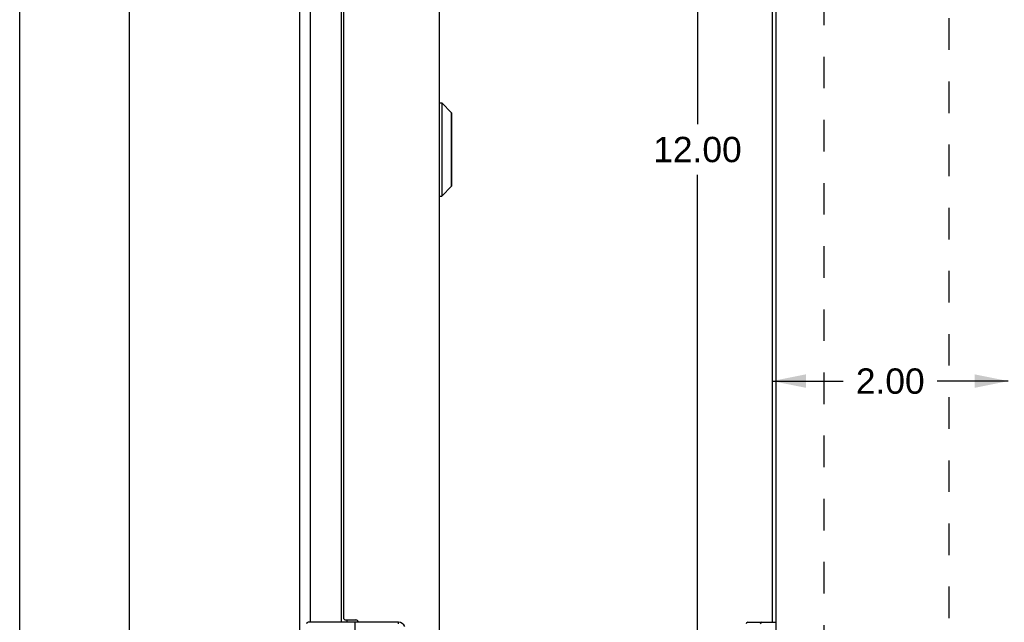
# Model space of a CAD drawing. Header units: inches. Extents: x 0 to 48.6, y 0 to 31.4.
# Tile 4 of 12: x 0 to 8.3, y 11.8 to 16.9. Entities that reach past the tile are written whole.
import ezdxf

# ---------------------------------------------------------------- set-up
doc = ezdxf.new("R2010")
doc.units = ezdxf.units.IN
doc.header["$LTSCALE"] = 2.671429
doc.header["$MEASUREMENT"] = 0
doc.linetypes.add('HIDDEN', pattern=[0.2, 0.1, -0.1])
doc.layers.get('0').update_dxf_attribs({"linetype": 'CONTINUOUS'})
doc.layers.add('DEFAULT_2', color=8, linetype='HIDDEN')
doc.layers.add('DIMENSIONS', color=7, linetype='CONTINUOUS')
doc.styles.get("Standard").update_dxf_attribs({"font": 'arial.ttf'})
doc.dimstyles.new('DIMSTYLE_1', dxfattribs={"dimtxt": 0.214286, "dimasz": 0.285714, "dimexe": 0.09, "dimexo": 0.07, "dimgap": 0.0375, "dimtad": 0, "dimtih": 1, "dimtoh": 1, "dimzin": 4, "dimdsep": 46, "dimtxsty": 'Standard', "dimblk": '_FILLED', "dimblk1": '_FILLED', "dimblk2": '_FILLED', "dimcen": 0.09, "dimazin": 1, "dimtfac": 1, "dimtofl": 0, "dimtmove": 0, "dimatfit": 3, "dimldrblk": '_FILLED', "dimfxl": 0, "dimtolj": 1, "dimtzin": 4, "dimarcsym": 0})

# ---------------------------------------------------------------- blocks, each defined once
blk = doc.blocks.new('_FILLED')
at = {"color": 0, "linetype": 'ByBlock'}
blk.add_solid([(0, 0), (-1, 0.2), (-1, -0.2)], dxfattribs=at)
blk = doc.blocks.new('*D6')
at = {"layer": 'DIMENSIONS', "color": 2, "linetype": 'Continuous'}
for p, q in [((6.2332, 21.7906), (5.4816, 21.7906)), ((5.7387, 21.7906), (5.7387, 16.0049)), ((5.7387, 9.7906), (5.7387, 15.5763)), ((6.2332, 9.7906), (5.4816, 9.7906))]:
    blk.add_line(p, q, dxfattribs=at)
at = {"layer": 'DIMENSIONS', "color": 2, "linetype": 'Continuous', "xscale": 0.2857142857, "yscale": 0.2857142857, "zscale": 0.2857142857}
for p, rotation in [((5.7387, 21.7906), 90), ((5.7387, 9.7906), 270)]:
    blk.add_blockref('_FILLED', p, dxfattribs=dict(at, rotation=rotation))
at = {"layer": 'DIMENSIONS', "color": 2, "linetype": 'Continuous', "insert": (5.7387, 15.8977), "char_height": 0.21429, "width": 0.748805, "attachment_point": 2, "line_spacing_factor": 0.9}
blk.add_mtext('12.00', dxfattribs=at)
blk = doc.blocks.new('*D17')
at = {"layer": 'DIMENSIONS', "color": 2, "linetype": 'Continuous'}
for p, q in [((6.3713, 13.8314), (6.9727, 13.8314)), ((8.3707, 13.8314), (7.7693, 13.8314))]:
    blk.add_line(p, q, dxfattribs=at)
at = {"layer": 'DIMENSIONS', "color": 2, "linetype": 'Continuous', "xscale": 0.2857142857, "yscale": 0.2857142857, "zscale": 0.2857142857, "rotation": 180}
blk.add_blockref('_FILLED', (6.3713, 13.8314), dxfattribs=at)
at = {"layer": 'DIMENSIONS', "color": 2, "linetype": 'Continuous', "xscale": 0.2857142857, "yscale": 0.2857142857, "zscale": 0.2857142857}
blk.add_blockref('_FILLED', (8.3707, 13.8314), dxfattribs=at)
at = {"layer": 'DIMENSIONS', "color": 2, "linetype": 'Continuous', "insert": (7.371, 13.9385), "char_height": 0.21429, "width": 0.582315, "attachment_point": 2, "line_spacing_factor": 0.9}
blk.add_mtext('2.00', dxfattribs=at)
blk = doc.blocks.new('*D18')
at = {"layer": 'DIMENSIONS', "color": 2, "linetype": 'Continuous'}
for p, q in [((11.6161, 11.7906), (11.6161, 11.0049)), ((11.6161, 9.7906), (11.6161, 10.5763))]:
    blk.add_line(p, q, dxfattribs=at)
at = {"layer": 'DIMENSIONS', "color": 2, "linetype": 'Continuous', "xscale": 0.2857142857, "yscale": 0.2857142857, "zscale": 0.2857142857}
for p, rotation in [((11.6161, 11.7906), 90), ((11.6161, 9.7906), 270)]:
    blk.add_blockref('_FILLED', p, dxfattribs=dict(at, rotation=rotation))
at = {"layer": 'DIMENSIONS', "color": 2, "linetype": 'Continuous', "insert": (11.6161, 10.8977), "char_height": 0.21429, "width": 0.582315, "attachment_point": 2, "line_spacing_factor": 0.9}
blk.add_mtext('2.00', dxfattribs=at)

msp = doc.modelspace()

# ---------------------------------------------------------------- linework, layer by layer
at = {"color": 7, "linetype": 'Continuous'}
for p, q in [((0, 0), (0, 31.4286)), ((3.5545, 16.1846), (3.5733, 16.1846)), ((3.5545, 15.3965), (3.5545, 16.1846)), ((3.5733, 16.1846), (3.5733, 15.3965)), ((3.5733, 16.1846), (3.6564, 16.1015)), ((3.6564, 15.4796), (3.6564, 16.1015)), ((3.6585, 15.4847), (3.6585, 16.0965)), ((3.5733, 15.3965), (3.6564, 15.4796)), ((3.5545, 15.3965), (3.5733, 15.3965)), ((3.2062, 11.7906), (2.4418, 11.7906)), ((2.6593, 11.7906), (2.6591, 11.7906)), ((2.8416, 10.2906), (2.8416, 11.7906)), ((3.2062, 11.7776), (3.2062, 11.7906)), ((6.1639, 11.7906), (6.4008, 11.7906))]:
    msp.add_line(p, q, dxfattribs=at)
at = {"color": 3, "linetype": 'Continuous'}
for p, q in [((2.3703, 21.7702), (2.3703, 9.811)), ((6.4008, 21.6956), (6.4008, 9.8856)), ((0.9263, 21.6706), (0.9263, 9.9106)), ((3.5515, 21.6406), (3.5515, 9.9406)), ((2.4622, 11.7906), (2.4622, 19.7906)), ((2.7252, 11.7906), (2.7252, 19.7906)), ((6.3713, 19.7906), (6.3713, 11.7906)), ((2.7415, 19.7506), (2.7415, 11.8306)), ((2.7615, 11.8106), (2.8465, 11.8106)), ((2.7711, 11.8106), (2.7711, 11.7906))]:
    msp.add_line(p, q, dxfattribs=at)
at = {"color": 7, "linetype": 'Continuous'}
for points in [[(2.692, 11.7906), (2.6918, 11.7906)], [(2.8204, 11.7906), (2.8203, 11.7906)]]:
    msp.add_lwpolyline(points, dxfattribs=at)
for centre, radius, start, end in [((3.5545, 16.1816), 0.00305, 90, 180.00002), ((3.6514, 16.0965), 0.0071, 359.99998, 44.99999), ((3.6514, 15.4847), 0.0071, 315.00001, 0.00002), ((3.5545, 15.3996), 0.00305, 179.99998, 270), ((2.4418, 11.7776), 0.013, 90, 180), ((3.2062, 11.7281), 0.0625, 26.56505, 90), ((6.1639, 11.7776), 0.013, 90, 180), ((6.2838, 11.7776), 0.013, 90, 180)]:
    msp.add_arc(centre, radius, start, end, dxfattribs=at)
at = {"color": 3, "linetype": 'Continuous'}
for centre, start, end in [((2.7615, 11.8306), 180, 270), ((2.8465, 11.7906), 0, 90)]:
    msp.add_arc(centre, 0.02, start, end, dxfattribs=at)
at = {"layer": 'DEFAULT_2', "color": 8, "linetype": 'HIDDEN'}
for p, q in [((6.809, 21.3839), (6.809, 10.1972)), ((7.8707, 11.2906), (7.8707, 20.2906))]:
    msp.add_line(p, q, dxfattribs=at)

# ---------------------------------------------------------------- dimensions: what is measured, and where the dimension line sits
at = {"layer": 'DIMENSIONS', "color": 2, "linetype": 'Continuous'}
for base, p1, p2, angle, picture, middle in [((5.7387, 9.7906), (6.3032, 21.7906), (6.3032, 9.7906), 270, '*D6', (5.7478, 15.7894)), ((6.3713, 13.8314), (8.3707, 11.7906), (6.3713, 21.7823), 180, '*D17', (7.3683, 13.8302)), ((11.6161, 11.7906), (6.4332, 9.7906), (8.3707, 11.7906), 90, '*D18', (11.6134, 10.7894))]:
    dim = msp.add_linear_dim(base=base, p1=p1, p2=p2, angle=angle, dimstyle='DIMSTYLE_1', dxfattribs=at)
    dim.commit()
    dim.dimension.update_dxf_attribs({"geometry": picture, "text_midpoint": middle, "dimtype": 160})

doc.saveas('drawing.dxf')
